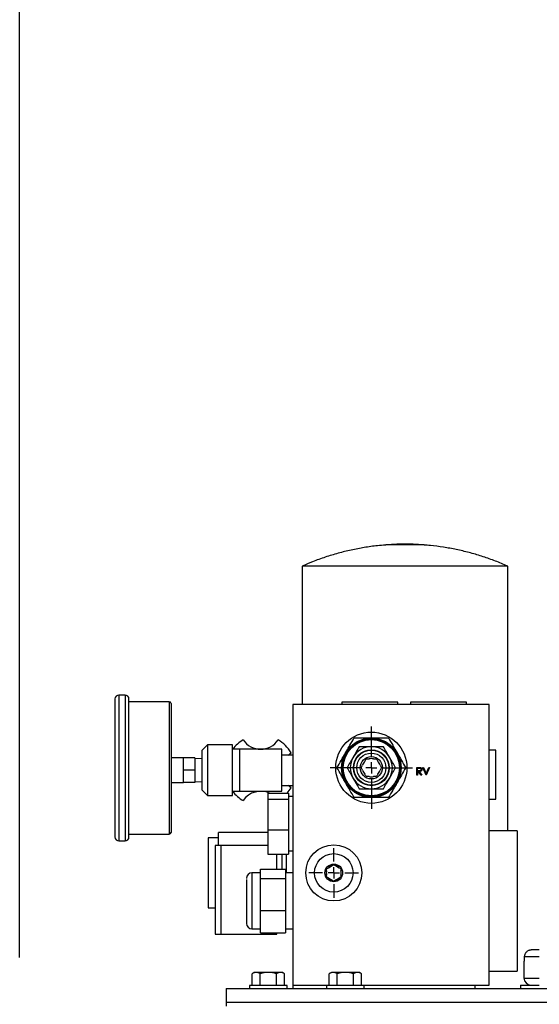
# Model space of a CAD drawing. Header units: inches. Extents: x 5 to 215, y 5 to 165.
# Tile 32 of 74: x 117 to 127, y 98 to 116. Entities that reach past the tile are written whole.
import ezdxf

# ---------------------------------------------------------------- set-up
doc = ezdxf.new("R2010")
doc.units = ezdxf.units.IN
doc.header["$LTSCALE"] = 20
doc.header["$MEASUREMENT"] = 0
doc.linetypes.add('CENTERX2', pattern=[0.8, 0.5, -0.1, 0.1, -0.1])
doc.layers.add('CENTER', color=40, linetype='CENTERX2')
doc.layers.add('DIMENSIONS', color=140, linetype='Continuous', lineweight=25)
doc.styles.add('SLDTEXTSTYLE0', font='TXT', dxfattribs={"width": 0.7})
doc.dimstyles.new('SLDDIMSTYLE1', dxfattribs={"dimtxt": 1.699219, "dimasz": 2.6, "dimexe": 0, "dimexo": 0.0625, "dimgap": 0.424805, "dimtad": 0, "dimtih": 1, "dimtoh": 1, "dimrnd": 1e-09, "dimzin": 12, "dimdsep": 46, "dimtxsty": 'SLDTEXTSTYLE0', "dimsah": 1, "dimcen": 0.09, "dimadec": 0, "dimazin": 3, "dimtfac": 1, "dimtofl": 0, "dimtmove": 0, "dimatfit": 3, "dimfxl": 0, "dimfrac": 2, "dimtolj": 1, "dimtzin": 12, "dimarcsym": 0})

# ---------------------------------------------------------------- blocks, each defined once
blk = doc.blocks.new('_D_5')
at = {"layer": 'DIMENSIONS'}
for p, q in [((117.461, 99.195), (117.461, 126.016)), ((141.836, 99.195), (141.836, 126.016)), ((117.461, 123.516), (123.396, 123.516)), ((125.698, 123.516), (125.128, 123.516)), ((125.128, 123.516), (125.128, 120.815)), ((132.161, 123.516), (132.732, 123.516)), ((132.732, 123.516), (132.732, 120.815)), ((141.836, 123.516), (134.464, 123.516)), ((125.128, 120.815), (125.698, 120.815)), ((132.732, 120.815), (132.161, 120.815))]:
    blk.add_line(p, q, dxfattribs=at)
for points in [[(117.461, 123.516), (120.061, 123.116), (120.061, 123.916)], [(141.836, 123.516), (139.236, 123.916), (139.236, 123.116)]]:
    blk.add_solid(points, dxfattribs=at)
at = {"layer": 'DIMENSIONS', "char_height": 1.6667, "attachment_point": 1, "style": 'SLDTEXTSTYLE0'}
for s, insert in [('24.38', (125.698, 126.045)), ('619.1', (125.698, 122.964))]:
    blk.add_mtext(s, dxfattribs=dict(at, insert=insert))
blk = doc.blocks.new('SW_CENTERMARKSYMBOL_9')
at = {"layer": 'CENTER', "color": 0}
for p, q in [((0, 0.2), (0, 0.4435)), ((-0.2, 0), (-0.4435, 0)), ((0, 0), (-0.1, 0)), ((0, 0), (0, 0.1)), ((0, 0), (0, -0.1)), ((0, 0), (0.1, 0)), ((0.2, 0), (0.4435, 0)), ((0, -0.2), (0, -0.4435))]:
    blk.add_line(p, q, dxfattribs=at)
blk = doc.blocks.new('SW_CENTERMARKSYMBOL_10')
at = {"layer": 'CENTER', "color": 0}
for p, q in [((0, 0.2), (0, 0.735)), ((-0.2, 0), (-0.735, 0)), ((0, 0), (-0.1, 0)), ((0, 0), (0, 0.1)), ((0, 0), (0, -0.1)), ((0, 0), (0.1, 0)), ((0.2, 0), (0.735, 0)), ((0, -0.2), (0, -0.735))]:
    blk.add_line(p, q, dxfattribs=at)

msp = doc.modelspace()

# ---------------------------------------------------------------- linework, layer by layer
for p, q in [((124.192, 106.565), (123.993, 106.552)), ((124.681, 106.552), (123.993, 106.552)), ((124.482, 106.565), (124.192, 106.565)), ((124.681, 106.552), (124.482, 106.565)), ((122.502, 106.174), (122.502, 103.705)), ((124.337, 106.174), (122.502, 106.174)), ((126.172, 106.174), (124.337, 106.174)), ((126.172, 101.455), (126.172, 106.174)), ((119.342, 103.876), (119.232, 103.876)), ((119.232, 103.876), (119.232, 101.276)), ((119.342, 103.876), (119.342, 101.276)), ((120.132, 103.756), (119.412, 103.756)), ((120.132, 103.756), (120.132, 101.396)), ((122.337, 103.705), (122.337, 98.705)), ((125.837, 103.705), (122.337, 103.705)), ((123.212, 103.75), (123.212, 103.705)), ((124.212, 103.75), (123.212, 103.75)), ((124.212, 103.705), (124.212, 103.75)), ((124.437, 103.75), (124.437, 103.705)), ((125.437, 103.75), (124.437, 103.75)), ((125.437, 103.705), (125.437, 103.75)), ((125.837, 98.705), (125.837, 103.705)), ((120.812, 102.986), (120.712, 102.886)), ((121.262, 102.986), (120.812, 102.986)), ((120.812, 102.986), (120.812, 102.086)), ((121.262, 102.086), (121.262, 102.986)), ((121.387, 102.91), (121.262, 102.91)), ((121.387, 102.91), (121.387, 102.16)), ((122.137, 102.91), (121.387, 102.91)), ((122.137, 102.16), (122.137, 102.91)), ((123.734, 102.955), (123.74, 102.955)), ((125.959, 102.893), (125.837, 102.893)), ((125.959, 102.018), (125.959, 102.893)), ((120.387, 102.756), (120.162, 102.756)), ((120.387, 102.755), (120.387, 102.756)), ((120.387, 102.666), (120.387, 102.755)), ((120.587, 102.755), (120.387, 102.755)), ((120.587, 102.755), (120.587, 102.536)), ((120.712, 102.738), (120.587, 102.742)), ((120.712, 102.886), (120.712, 102.186)), ((122.337, 102.804), (122.137, 102.804)), ((122.251, 102.804), (122.304, 102.847)), ((123.411, 102.765), (123.414, 102.77)), ((124.06, 102.77), (124.063, 102.765)), ((120.387, 102.625), (120.387, 102.666)), ((120.387, 102.536), (120.387, 102.625)), ((124.551, 102.586), (124.579, 102.586)), ((124.551, 102.448), (124.551, 102.586)), ((124.563, 102.526), (124.563, 102.571)), ((124.563, 102.571), (124.589, 102.571)), ((124.657, 102.586), (124.67, 102.586)), ((124.715, 102.448), (124.657, 102.586)), ((124.67, 102.586), (124.716, 102.477)), ((124.716, 102.477), (124.762, 102.586)), ((124.775, 102.586), (124.717, 102.448)), ((124.762, 102.586), (124.775, 102.586)), ((120.387, 102.447), (120.387, 102.536)), ((120.587, 102.536), (120.387, 102.536)), ((120.387, 102.406), (120.387, 102.447)), ((120.387, 102.317), (120.387, 102.406)), ((120.587, 102.536), (120.587, 102.317)), ((123.414, 102.39), (123.411, 102.395)), ((124.063, 102.395), (124.06, 102.39)), ((124.563, 102.448), (124.551, 102.448)), ((124.589, 102.525), (124.563, 102.526)), ((124.563, 102.511), (124.563, 102.448)), ((124.574, 102.511), (124.563, 102.511)), ((124.624, 102.448), (124.574, 102.511)), ((124.589, 102.511), (124.639, 102.448)), ((124.639, 102.448), (124.624, 102.448)), ((124.717, 102.448), (124.715, 102.448)), ((120.162, 102.316), (120.387, 102.316)), ((120.587, 102.317), (120.387, 102.317)), ((120.387, 102.316), (120.387, 102.317)), ((120.587, 102.33), (120.712, 102.334)), ((120.712, 102.186), (120.812, 102.086)), ((122.137, 102.266), (122.337, 102.266)), ((122.304, 102.223), (122.251, 102.266)), ((123.74, 102.205), (123.734, 102.205)), ((120.812, 102.086), (121.262, 102.086)), ((121.262, 102.162), (121.387, 102.162)), ((121.387, 102.16), (122.137, 102.16)), ((121.887, 102.124), (122.257, 102.124)), ((121.887, 102.124), (121.887, 102.019)), ((121.887, 102.019), (121.887, 101.475)), ((121.887, 102.019), (122.257, 102.019)), ((122.257, 102.124), (122.257, 102.019)), ((122.337, 102.064), (122.257, 102.064)), ((122.257, 102.019), (122.257, 101.475)), ((125.837, 102.018), (125.959, 102.018)), ((119.412, 101.396), (120.132, 101.396)), ((121.012, 101.331), (120.828, 101.331)), ((120.828, 101.331), (120.828, 100.705)), ((121.887, 101.424), (121.012, 101.424)), ((121.012, 101.195), (121.012, 101.424)), ((121.887, 101.475), (121.887, 101.036)), ((121.887, 101.475), (122.257, 101.475)), ((122.257, 101.475), (122.257, 101.036)), ((126.337, 101.455), (125.837, 101.455)), ((126.337, 101.455), (126.337, 98.955)), ((119.232, 101.276), (119.342, 101.276)), ((121.052, 101.195), (120.952, 101.195)), ((120.952, 101.195), (120.952, 100.405)), ((121.887, 101.195), (121.052, 101.195)), ((121.052, 101.195), (121.052, 99.615)), ((121.052, 101.195), (121.052, 100.405)), ((121.887, 101.036), (122.257, 101.036)), ((122.052, 100.774), (122.052, 101.036)), ((122.137, 101.036), (122.137, 100.774)), ((122.215, 101.036), (122.215, 100.705)), ((122.257, 101.097), (122.337, 101.097)), ((122.97, 100.797), (123.036, 100.835)), ((123.098, 100.835), (123.164, 100.797)), ((120.828, 100.705), (120.828, 100.079)), ((121.757, 100.705), (121.607, 100.705)), ((121.607, 100.705), (121.607, 99.705)), ((121.757, 100.774), (122.207, 100.774)), ((121.757, 100.603), (121.757, 100.774)), ((122.207, 100.774), (122.207, 100.603)), ((122.337, 100.705), (122.207, 100.705)), ((122.939, 100.667), (122.939, 100.743)), ((123.036, 100.575), (122.97, 100.613)), ((123.164, 100.613), (123.098, 100.575)), ((123.195, 100.743), (123.195, 100.667)), ((121.757, 100.034), (121.757, 100.603)), ((121.757, 100.603), (122.207, 100.603)), ((122.207, 100.603), (122.207, 100.034)), ((120.952, 100.405), (120.952, 99.615)), ((121.052, 100.405), (121.052, 99.615)), ((120.828, 100.079), (120.952, 100.079)), ((121.757, 100.034), (122.207, 100.034)), ((121.757, 99.636), (121.757, 100.034)), ((122.207, 100.034), (122.207, 99.636)), ((120.952, 99.615), (121.052, 99.615)), ((121.052, 99.615), (122.052, 99.615)), ((121.607, 99.705), (121.757, 99.705)), ((121.757, 99.636), (122.207, 99.636)), ((122.052, 99.615), (122.052, 99.636)), ((122.207, 99.705), (122.337, 99.705)), ((126.467, 99.205), (126.467, 99.13)), ((126.735, 99.205), (126.467, 99.205)), ((126.461, 99.13), (126.461, 98.83)), ((126.467, 99.13), (126.461, 99.13)), ((121.649, 98.928), (121.61, 98.905)), ((121.61, 98.698), (121.61, 98.905)), ((121.682, 98.928), (121.649, 98.928)), ((121.899, 98.928), (121.682, 98.928)), ((121.755, 98.698), (121.755, 98.905)), ((122.115, 98.928), (121.899, 98.928)), ((122.043, 98.698), (122.043, 98.905)), ((122.149, 98.928), (122.115, 98.928)), ((122.188, 98.905), (122.149, 98.928)), ((122.188, 98.698), (122.188, 98.905)), ((122.334, 98.969), (122.334, 98.91)), ((122.337, 98.969), (122.334, 98.969)), ((122.334, 98.91), (122.337, 98.91)), ((123.024, 98.928), (122.985, 98.905)), ((122.985, 98.698), (122.985, 98.905)), ((123.057, 98.928), (123.024, 98.928)), ((123.274, 98.928), (123.057, 98.928)), ((123.13, 98.698), (123.13, 98.905)), ((123.49, 98.928), (123.274, 98.928)), ((123.418, 98.698), (123.418, 98.905)), ((123.524, 98.928), (123.49, 98.928)), ((123.563, 98.905), (123.524, 98.928)), ((123.563, 98.698), (123.563, 98.905)), ((125.837, 98.955), (126.337, 98.955)), ((121.561, 98.698), (121.561, 98.643)), ((122.237, 98.698), (121.561, 98.698)), ((122.237, 98.643), (122.237, 98.698)), ((122.337, 98.705), (122.985, 98.705)), ((122.34, 98.643), (122.34, 98.705)), ((122.936, 98.698), (122.936, 98.643)), ((123.612, 98.698), (122.936, 98.698)), ((123.563, 98.705), (125.837, 98.705)), ((123.612, 98.643), (123.612, 98.698)), ((125.59, 98.643), (125.59, 98.705)), ((126.399, 98.705), (126.399, 98.643)), ((126.399, 98.705), (126.735, 98.705)), ((126.461, 98.83), (126.735, 98.83)), ((121.149, 98.643), (121.149, 98.393)), ((121.149, 98.643), (138.149, 98.643)), ((138.149, 98.393), (121.149, 98.393)), ((121.149, 98.393), (121.149, 98.33))]:
    msp.add_line(p, q)
for centre, radius in [((123.737, 102.58), 0.635), ((123.737, 102.58), 0.53), ((123.737, 102.58), 0.516), ((123.737, 102.58), 0.502), ((123.737, 102.58), 0.32), ((123.737, 102.58), 0.311), ((123.737, 102.58), 0.261), ((123.737, 102.58), 0.2), ((123.067, 100.705), 0.5), ((123.067, 100.705), 0.343), ((123.067, 100.705), 0.158)]:
    msp.add_circle(centre, radius)
for centre, radius, start, end in [((119.232, 103.806), 0.07, 90, 180), ((119.342, 103.806), 0.07, 0, 90), ((120.132, 103.726), 0.03, 0, 90), ((121.762, 102.535), 0.625, 119.9264, 143.1301), ((121.762, 103.285), 0.375, 213.749, 326.251), ((121.762, 102.535), 0.625, 29.9264, 60.0736), ((123.737, 102.58), 0.375, 90.4389, 149.5611), ((123.737, 102.58), 0.375, 30.4389, 89.5611), ((123.737, 102.58), 0.375, 150.4389, 209.5611), ((123.737, 102.58), 0.162, 75.75, 104.25), ((123.737, 102.58), 0.375, 330.4389, 29.5611), ((123.737, 102.58), 0.162, 135.75, 164.25), ((123.737, 102.58), 0.162, 15.75, 44.25), ((123.737, 102.58), 0.375, 210.4389, 269.5611), ((123.737, 102.58), 0.162, 195.75, 224.25), ((123.737, 102.58), 0.162, 255.75, 284.25), ((123.737, 102.58), 0.375, 270.4389, 329.5611), ((123.737, 102.58), 0.162, 315.75, 344.25), ((121.762, 102.535), 0.625, 318.8995, 330.0736), ((121.762, 102.535), 0.625, 216.8699, 240.0736), ((121.762, 101.785), 0.375, 64.7376, 146.251), ((119.232, 101.346), 0.07, 180, 270), ((119.342, 101.346), 0.07, 270, 0), ((120.132, 101.426), 0.03, 270, 0), ((123.067, 100.705), 0.134, 103.4963, 136.5037), ((123.067, 100.705), 0.134, 43.4963, 76.5037), ((121.607, 100.605), 0.1, 90, 180), ((123.067, 100.705), 0.134, 163.4963, 196.5037), ((123.067, 100.705), 0.134, 223.4963, 256.5037), ((123.067, 100.705), 0.134, 283.4963, 316.5037), ((123.067, 100.705), 0.134, 343.4963, 16.5037), ((121.607, 99.805), 0.1, 180, 270), ((122.354, 98.969), 0.02, 148.2117, 180), ((126.586, 98.83), 0.125, 180, 270)]:
    msp.add_arc(centre, radius, start, end)
for points, knots in [([(123.993, 106.55), (123.945, 106.547), (123.817, 106.537), (123.611, 106.508), (123.376, 106.464), (123.144, 106.406), (122.914, 106.336), (122.7, 106.26), (122.565, 106.201), (122.504, 106.174)], [0, 0, 0, 0, 0.094953, 0.248986, 0.403449, 0.558356, 0.713724, 0.869572, 1, 1, 1, 1]), ([(126.168, 106.175), (126.158, 106.179), (126.079, 106.217), (125.924, 106.277), (125.705, 106.354), (125.481, 106.419), (125.254, 106.473), (125.024, 106.514), (124.831, 106.54), (124.715, 106.548), (124.677, 106.551)], [0, 0, 0, 0, 0.021332, 0.171045, 0.321203, 0.471793, 0.622805, 0.774232, 0.926068, 1, 1, 1, 1]), ([(119.162, 103.806), (119.162, 103.806), (119.162, 103.676), (119.162, 103.215), (119.162, 102.902), (119.162, 102.25), (119.162, 101.937), (119.162, 101.475), (119.162, 101.346), (119.162, 101.346)], [0, 0, 0, 0, 0.25, 0.25, 0.5, 0.5, 0.75, 0.75, 1, 1, 1, 1]), ([(119.412, 101.346), (119.412, 101.346), (119.412, 101.475), (119.412, 101.937), (119.412, 102.25), (119.412, 102.902), (119.412, 103.215), (119.412, 103.676), (119.412, 103.806), (119.412, 103.806)], [0, 0, 0, 0, 0.25, 0.25, 0.5, 0.5, 0.75, 0.75, 1, 1, 1, 1]), ([(120.162, 103.726), (120.162, 103.726), (120.162, 103.726), (120.162, 103.725), (120.162, 103.724), (120.162, 103.723), (120.162, 103.721), (120.162, 103.719), (120.162, 103.716), (120.162, 103.714), (120.162, 103.71), (120.162, 103.701), (120.162, 103.683), (120.162, 103.646), (120.162, 103.599), (120.162, 103.54), (120.162, 103.47), (120.162, 103.39), (120.162, 103.302), (120.162, 103.207), (120.162, 103.106), (120.162, 103.001), (120.162, 102.894), (120.162, 102.753), (120.162, 102.576), (120.162, 102.398), (120.162, 102.258), (120.162, 102.15), (120.162, 102.046), (120.162, 101.945), (120.162, 101.849), (120.162, 101.761), (120.162, 101.682), (120.162, 101.612), (120.162, 101.553), (120.162, 101.505), (120.162, 101.469), (120.162, 101.449), (120.162, 101.438), (120.162, 101.432), (120.162, 101.429), (120.162, 101.426), (120.162, 101.426), (120.162, 101.426)], [0, 0, 0, 0, 0.005838, 0.011669, 0.017494, 0.023316, 0.029135, 0.034954, 0.040776, 0.046602, 0.052433, 0.058273, 0.089145, 0.120023, 0.152183, 0.184348, 0.217191, 0.250041, 0.282885, 0.315734, 0.347893, 0.380058, 0.410931, 0.441809, 0.500001, 0.558193, 0.589066, 0.619944, 0.652103, 0.684268, 0.717112, 0.749961, 0.782805, 0.815655, 0.847814, 0.879979, 0.910851, 0.94173, 0.953398, 0.965044, 0.976683, 0.988329, 1, 1, 1, 1]), ([(123.124, 102.58), (123.149, 102.623), (123.174, 102.667), (123.225, 102.755), (123.251, 102.8), (123.29, 102.868), (123.303, 102.89), (123.329, 102.935), (123.342, 102.957), (123.38, 103.024), (123.405, 103.068), (123.43, 103.111)], [0, 0, 0, 0, 0.25, 0.25, 0.5, 0.5, 0.625, 0.625, 0.75, 0.75, 1, 1, 1, 1]), ([(123.43, 103.111), (123.48, 103.111), (123.531, 103.111), (123.633, 103.111), (123.685, 103.111), (123.789, 103.111), (123.841, 103.111), (123.943, 103.111), (123.993, 103.111), (124.043, 103.111)], [0, 0, 0, 0, 0.25, 0.25, 0.5, 0.5, 0.75, 0.75, 1, 1, 1, 1]), ([(124.043, 103.111), (124.069, 103.068), (124.094, 103.024), (124.145, 102.936), (124.17, 102.891), (124.21, 102.823), (124.223, 102.801), (124.249, 102.756), (124.261, 102.734), (124.3, 102.667), (124.325, 102.623), (124.35, 102.58)], [0, 0, 0, 0, 0.25, 0.25, 0.5, 0.5, 0.625, 0.625, 0.75, 0.75, 1, 1, 1, 1]), ([(123.52, 102.955), (123.503, 102.925), (123.485, 102.894), (123.45, 102.833), (123.432, 102.802), (123.414, 102.77)], [0, 0, 0, 0, 0.5, 0.5, 1, 1, 1, 1]), ([(123.734, 102.955), (123.698, 102.955), (123.662, 102.955), (123.59, 102.955), (123.555, 102.955), (123.52, 102.955)], [0, 0, 0, 0, 0.5, 0.5, 1, 1, 1, 1]), ([(123.953, 102.955), (123.919, 102.955), (123.883, 102.955), (123.812, 102.955), (123.776, 102.955), (123.74, 102.955)], [0, 0, 0, 0, 0.5, 0.5, 1, 1, 1, 1]), ([(124.06, 102.77), (124.042, 102.802), (124.024, 102.833), (123.988, 102.894), (123.971, 102.925), (123.953, 102.955)], [0, 0, 0, 0, 0.5, 0.5, 1, 1, 1, 1]), ([(123.411, 102.765), (123.392, 102.733), (123.375, 102.702), (123.339, 102.641), (123.321, 102.61), (123.304, 102.58)], [0, 0, 0, 0, 0.5, 0.5, 1, 1, 1, 1]), ([(124.17, 102.58), (124.152, 102.61), (124.135, 102.641), (124.099, 102.702), (124.081, 102.733), (124.063, 102.765)], [0, 0, 0, 0, 0.5, 0.5, 1, 1, 1, 1]), ([(123.43, 102.049), (123.405, 102.092), (123.38, 102.136), (123.329, 102.224), (123.303, 102.269), (123.264, 102.337), (123.251, 102.359), (123.225, 102.404), (123.212, 102.426), (123.174, 102.493), (123.149, 102.537), (123.124, 102.58)], [0, 0, 0, 0, 0.25, 0.25, 0.5, 0.5, 0.625, 0.625, 0.75, 0.75, 1, 1, 1, 1]), ([(123.304, 102.58), (123.321, 102.55), (123.339, 102.519), (123.375, 102.458), (123.392, 102.427), (123.411, 102.395)], [0, 0, 0, 0, 0.5, 0.5, 1, 1, 1, 1]), ([(124.35, 102.58), (124.325, 102.537), (124.3, 102.493), (124.249, 102.405), (124.223, 102.36), (124.184, 102.292), (124.171, 102.27), (124.145, 102.225), (124.132, 102.203), (124.094, 102.136), (124.069, 102.092), (124.043, 102.049)], [0, 0, 0, 0, 0.25, 0.25, 0.5, 0.5, 0.625, 0.625, 0.75, 0.75, 1, 1, 1, 1]), ([(124.063, 102.395), (124.081, 102.427), (124.099, 102.458), (124.135, 102.519), (124.152, 102.55), (124.17, 102.58)], [0, 0, 0, 0, 0.5, 0.5, 1, 1, 1, 1]), ([(124.579, 102.586), (124.581, 102.586), (124.584, 102.586), (124.589, 102.586), (124.594, 102.585), (124.598, 102.585), (124.602, 102.585), (124.605, 102.585), (124.608, 102.584), (124.609, 102.584), (124.61, 102.584)], [0, 0, 0, 0, 0.1762578, 0.3384344, 0.4848221, 0.6171576, 0.7346984, 0.8373852, 0.9263724, 1, 1, 1, 1]), ([(124.589, 102.571), (124.591, 102.571), (124.593, 102.571), (124.596, 102.571), (124.599, 102.571), (124.602, 102.571), (124.605, 102.571), (124.607, 102.57), (124.609, 102.57), (124.611, 102.569), (124.614, 102.568), (124.617, 102.566), (124.619, 102.564), (124.621, 102.561), (124.623, 102.558), (124.624, 102.555), (124.625, 102.552), (124.625, 102.55), (124.625, 102.549)], [0, 0, 0, 0, 0.074899, 0.144687, 0.208845, 0.267441, 0.321053, 0.369275, 0.412261, 0.450597, 0.520722, 0.588911, 0.657378, 0.727213, 0.796243, 0.863663, 0.9312, 1, 1, 1, 1]), ([(124.625, 102.549), (124.625, 102.548), (124.625, 102.545), (124.624, 102.542), (124.623, 102.539), (124.621, 102.536), (124.619, 102.533), (124.617, 102.531), (124.614, 102.529), (124.611, 102.528), (124.608, 102.527), (124.606, 102.527), (124.604, 102.526), (124.601, 102.526), (124.599, 102.526), (124.595, 102.526), (124.592, 102.525), (124.59, 102.525), (124.589, 102.525)], [0, 0, 0, 0, 0.069046, 0.136815, 0.203663, 0.272413, 0.341585, 0.410581, 0.48126, 0.554931, 0.594943, 0.639345, 0.687768, 0.740894, 0.79883, 0.861097, 0.928337, 1, 1, 1, 1]), ([(124.638, 102.549), (124.638, 102.547), (124.638, 102.543), (124.636, 102.538), (124.635, 102.533), (124.632, 102.529), (124.629, 102.525), (124.626, 102.521), (124.621, 102.518), (124.618, 102.516), (124.614, 102.515), (124.611, 102.514), (124.608, 102.513), (124.605, 102.513), (124.601, 102.512), (124.597, 102.512), (124.593, 102.511), (124.59, 102.511), (124.589, 102.511)], [0, 0, 0, 0, 0.0787751, 0.1537107, 0.2266989, 0.2991718, 0.371166, 0.4429778, 0.516334, 0.5928571, 0.6335102, 0.6766236, 0.7229154, 0.7719714, 0.8238293, 0.8793865, 0.9379521, 1, 1, 1, 1]), ([(124.61, 102.584), (124.611, 102.583), (124.613, 102.583), (124.616, 102.582), (124.619, 102.581), (124.621, 102.579), (124.624, 102.578), (124.626, 102.576), (124.628, 102.574), (124.63, 102.572), (124.632, 102.569), (124.633, 102.567), (124.635, 102.564), (124.636, 102.561), (124.637, 102.558), (124.637, 102.555), (124.638, 102.552), (124.638, 102.55), (124.638, 102.549)], [0, 0, 0, 0, 0.064211, 0.127052, 0.188727, 0.249109, 0.309897, 0.370266, 0.430669, 0.492745, 0.554114, 0.615726, 0.676828, 0.738464, 0.801336, 0.865197, 0.931648, 1, 1, 1, 1]), ([(123.414, 102.39), (123.432, 102.358), (123.45, 102.327), (123.485, 102.266), (123.503, 102.235), (123.52, 102.205)], [0, 0, 0, 0, 0.5, 0.5, 1, 1, 1, 1]), ([(123.953, 102.205), (123.971, 102.235), (123.988, 102.266), (124.024, 102.327), (124.042, 102.358), (124.06, 102.39)], [0, 0, 0, 0, 0.5, 0.5, 1, 1, 1, 1]), ([(123.52, 102.205), (123.555, 102.205), (123.59, 102.205), (123.662, 102.205), (123.698, 102.205), (123.734, 102.205)], [0, 0, 0, 0, 0.5, 0.5, 1, 1, 1, 1]), ([(123.74, 102.205), (123.776, 102.205), (123.812, 102.205), (123.883, 102.205), (123.919, 102.205), (123.953, 102.205)], [0, 0, 0, 0, 0.5, 0.5, 1, 1, 1, 1]), ([(124.043, 102.049), (123.993, 102.049), (123.943, 102.049), (123.841, 102.049), (123.789, 102.049), (123.685, 102.049), (123.633, 102.049), (123.531, 102.049), (123.48, 102.049), (123.43, 102.049)], [0, 0, 0, 0, 0.25, 0.25, 0.5, 0.5, 0.75, 0.75, 1, 1, 1, 1]), ([(121.507, 100.587), (121.507, 100.579), (121.507, 100.562), (121.507, 100.519), (121.507, 100.462), (121.507, 100.394), (121.507, 100.317), (121.507, 100.238), (121.507, 100.16), (121.507, 100.087), (121.507, 100.018), (121.507, 99.953), (121.507, 99.895), (121.507, 99.849), (121.507, 99.819), (121.507, 99.805), (121.507, 99.806), (121.507, 99.807)], [0, 0, 0, 0, 0.064355, 0.132565, 0.20361, 0.276163, 0.348717, 0.419762, 0.487972, 0.552327, 0.616682, 0.684892, 0.755937, 0.82849, 0.901044, 0.972089, 1, 1, 1, 1]), ([(126.599, 99.33), (126.596, 99.33), (126.591, 99.33), (126.584, 99.329), (126.577, 99.328), (126.571, 99.327), (126.565, 99.326), (126.56, 99.325), (126.549, 99.321), (126.533, 99.314), (126.513, 99.301), (126.495, 99.284), (126.483, 99.266), (126.476, 99.251), (126.472, 99.24), (126.469, 99.228), (126.467, 99.217), (126.467, 99.209), (126.467, 99.205)], [0, 0, 0, 0, 0.043995, 0.085238, 0.123722, 0.159444, 0.192399, 0.222583, 0.249994, 0.383266, 0.4992, 0.632006, 0.74934, 0.802623, 0.853952, 0.903688, 0.952228, 1, 1, 1, 1]), ([(126.735, 99.33), (126.704, 99.33), (126.639, 99.33), (126.612, 99.33), (126.599, 99.33)], [0, 0, 0, 0, 0.4829009, 1, 1, 1, 1])]:
    msp.add_open_spline(points, degree=3, knots=knots)
for points in [[(123.621, 102.693), (123.629, 102.709), (123.638, 102.723), (123.646, 102.738)], [(123.646, 102.738), (123.662, 102.738), (123.679, 102.738), (123.697, 102.738)], [(123.777, 102.738), (123.795, 102.738), (123.812, 102.738), (123.828, 102.738)], [(123.828, 102.738), (123.836, 102.723), (123.844, 102.709), (123.853, 102.693)], [(123.555, 102.58), (123.563, 102.594), (123.572, 102.609), (123.581, 102.624)], [(123.581, 102.536), (123.572, 102.551), (123.563, 102.566), (123.555, 102.58)], [(123.893, 102.624), (123.902, 102.609), (123.911, 102.594), (123.919, 102.58)], [(123.919, 102.58), (123.911, 102.566), (123.902, 102.551), (123.893, 102.536)], [(123.646, 102.423), (123.638, 102.437), (123.629, 102.451), (123.621, 102.467)], [(123.697, 102.423), (123.679, 102.423), (123.662, 102.423), (123.646, 102.423)], [(123.828, 102.423), (123.812, 102.423), (123.795, 102.423), (123.777, 102.423)], [(123.853, 102.467), (123.844, 102.451), (123.836, 102.437), (123.828, 102.423)], [(122.939, 100.779), (122.949, 100.785), (122.959, 100.791), (122.97, 100.797)], [(123.036, 100.835), (123.047, 100.841), (123.057, 100.847), (123.067, 100.853)], [(123.067, 100.853), (123.077, 100.847), (123.087, 100.841), (123.098, 100.835)], [(123.164, 100.797), (123.175, 100.791), (123.185, 100.785), (123.195, 100.779)], [(122.939, 100.743), (122.939, 100.755), (122.939, 100.767), (122.939, 100.779)], [(122.939, 100.631), (122.939, 100.643), (122.939, 100.655), (122.939, 100.667)], [(122.97, 100.613), (122.959, 100.619), (122.949, 100.625), (122.939, 100.631)], [(123.195, 100.631), (123.185, 100.625), (123.175, 100.619), (123.164, 100.613)], [(123.195, 100.779), (123.195, 100.767), (123.195, 100.755), (123.195, 100.743)], [(123.195, 100.667), (123.195, 100.655), (123.195, 100.643), (123.195, 100.631)], [(123.067, 100.557), (123.057, 100.563), (123.047, 100.569), (123.036, 100.575)], [(123.098, 100.575), (123.087, 100.569), (123.077, 100.563), (123.067, 100.557)], [(121.682, 98.928), (121.658, 98.928), (121.634, 98.919), (121.61, 98.905)], [(121.755, 98.905), (121.731, 98.919), (121.707, 98.928), (121.682, 98.928)], [(121.899, 98.928), (121.85, 98.928), (121.802, 98.919), (121.755, 98.905)], [(122.043, 98.905), (121.996, 98.919), (121.948, 98.928), (121.899, 98.928)], [(122.115, 98.928), (122.091, 98.928), (122.067, 98.919), (122.043, 98.905)], [(122.188, 98.905), (122.164, 98.919), (122.14, 98.928), (122.115, 98.928)], [(123.057, 98.928), (123.033, 98.928), (123.009, 98.919), (122.985, 98.905)], [(123.13, 98.905), (123.106, 98.919), (123.082, 98.928), (123.057, 98.928)], [(123.274, 98.928), (123.225, 98.928), (123.177, 98.919), (123.13, 98.905)], [(123.418, 98.905), (123.371, 98.919), (123.323, 98.928), (123.274, 98.928)], [(123.49, 98.928), (123.466, 98.928), (123.442, 98.919), (123.418, 98.905)], [(123.563, 98.905), (123.539, 98.919), (123.515, 98.928), (123.49, 98.928)]]:
    msp.add_open_spline(points, degree=3)

# ---------------------------------------------------------------- block references
at = {"layer": 'CENTER'}
for name, p in [('SW_CENTERMARKSYMBOL_10', (123.737, 102.58)), ('SW_CENTERMARKSYMBOL_9', (123.067, 100.705))]:
    msp.add_blockref(name, p, dxfattribs=at)

# ---------------------------------------------------------------- dimensions: what is measured, and where the dimension line sits
at = {"layer": 'DIMENSIONS'}
dim = msp.add_linear_dim(base=(141.836407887, 123.515856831), p1=(117.461407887, 98.195430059), p2=(141.836407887, 98.195430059), dimstyle='SLDDIMSTYLE1', dxfattribs=at)
dim.commit()
dim.dimension.update_dxf_attribs({"geometry": '_D_5', "text_midpoint": (128.92988756, 123.515856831), "dimtype": 160})

doc.saveas('drawing.dxf')
